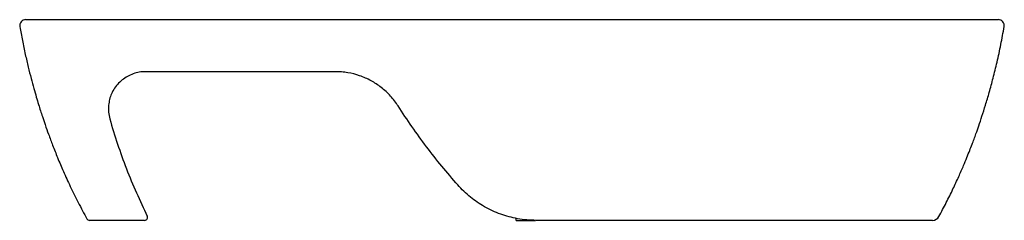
# Model space of a CAD drawing. Header units: millimetres. Extents: x 4659.41 to 4660.071, y 2940.598 to 2940.733.
import ezdxf

# ---------------------------------------------------------------- set-up
doc = ezdxf.new("R2010")
doc.units = ezdxf.units.MM
doc.layers.add('SANINDUSA', color=3, linetype='Continuous')

msp = doc.modelspace()

# ---------------------------------------------------------------- linework, layer by layer
at = {"layer": 'SANINDUSA'}
for p, q in [((4659.41043, 2940.72864), (4659.41043, 2940.72864)), ((4660.07099, 2940.72865), (4660.07099, 2940.72865)), ((4659.74341, 2940.59833), (4659.74341, 2940.59967)), ((4659.74341, 2940.59833), (4659.75647, 2940.59833)), ((4659.98951, 2940.59833), (4659.75686, 2940.59833))]:
    msp.add_line(p, q, dxfattribs=at)
for centre, radius, start, end in [((4659.41423, 2940.72933), 0.004, 90, 190.27191), ((4660.06719, 2940.72933), 0.004, 349.78583, 90), ((4659.45708, 2940.60028), 0.00195, 207.71505, 270.39129), ((4659.4941, 2940.60033), 0.002, 270, 26.35456), ((4660.02297, 2940.60329), 0.00495, 269.85438, 332.0316)]:
    msp.add_arc(centre, radius, start, end, dxfattribs=at)
for points, knots in [([(4659.41423, 2940.73333), (4659.4143, 2940.73333), (4659.41427, 2940.73333), (4659.41478, 2940.73333), (4659.41564, 2940.73333), (4659.41687, 2940.73333), (4659.41801, 2940.73333), (4659.41858, 2940.73333)], [0, 0, 0, 0, 0.164848, 0.373593, 0.582337, 0.791169, 1, 1, 1, 1]), ([(4659.41858, 2940.73333), (4659.41863, 2940.73333), (4659.41874, 2940.73333), (4659.41905, 2940.73333), (4659.41926, 2940.73333), (4659.42004, 2940.73333), (4659.42076, 2940.73333), (4659.42212, 2940.73333), (4659.42262, 2940.73333), (4659.42372, 2940.73333), (4659.42432, 2940.73333), (4659.42622, 2940.73333), (4659.42765, 2940.73333), (4659.42963, 2940.73333), (4659.43004, 2940.73333), (4659.43087, 2940.73333), (4659.4313, 2940.73333), (4659.4326, 2940.73333), (4659.43349, 2940.73333), (4659.43625, 2940.73333), (4659.4382, 2940.73333), (4659.44076, 2940.73333), (4659.44128, 2940.73333), (4659.44233, 2940.73333), (4659.44285, 2940.73333), (4659.44444, 2940.73333), (4659.4455, 2940.73333), (4659.44873, 2940.73333), (4659.45093, 2940.73333), (4659.45316, 2940.73333)], [0, 0, 0, 0, 0.0625, 0.0625, 0.125, 0.125, 0.25, 0.25, 0.3125, 0.3125, 0.375, 0.375, 0.5, 0.5, 0.53125, 0.53125, 0.5625, 0.5625, 0.625, 0.625, 0.75, 0.75, 0.78125, 0.78125, 0.8125, 0.8125, 0.875, 0.875, 1, 1, 1, 1]), ([(4659.45316, 2940.73333), (4659.47656, 2940.73333), (4659.52337, 2940.73333), (4659.59359, 2940.73333), (4659.66383, 2940.73333), (4659.7352, 2940.73333), (4659.8077, 2940.73333), (4659.88132, 2940.73333), (4659.95494, 2940.73333), (4660.00401, 2940.73333), (4660.02854, 2940.73333)], [0, 0, 0, 0, 0.122044, 0.244088, 0.366162, 0.488236, 0.61616, 0.744084, 0.872042, 1, 1, 1, 1]), ([(4660.02854, 2940.73333), (4660.03034, 2940.73333), (4660.03413, 2940.73333), (4660.03974, 2940.73333), (4660.0452, 2940.73333), (4660.05015, 2940.73333), (4660.05448, 2940.73333), (4660.05805, 2940.73333), (4660.06075, 2940.73333), (4660.06256, 2940.73333), (4660.06294, 2940.73333), (4660.06719, 2940.73333)], [0, 0, 0, 0, 0.1014739, 0.2137373, 0.3259919, 0.4379445, 0.5498924, 0.6624369, 0.774983, 0.8874882, 1, 1, 1, 1]), ([(4659.4103, 2940.72862), (4659.41086, 2940.72552), (4659.41199, 2940.71926), (4659.41391, 2940.7102), (4659.41588, 2940.70169), (4659.4178, 2940.69405), (4659.41962, 2940.68732), (4659.42129, 2940.68148), (4659.4228, 2940.67647), (4659.42415, 2940.67214), (4659.42558, 2940.66772), (4659.42738, 2940.6624), (4659.42965, 2940.65596), (4659.43243, 2940.64855), (4659.43574, 2940.6402), (4659.43967, 2940.63095), (4659.44428, 2940.62086), (4659.4495, 2940.61019), (4659.45339, 2940.603), (4659.45535, 2940.59938)], [0, 0, 0, 0, 0.068138, 0.137688, 0.201113, 0.258472, 0.309835, 0.354525, 0.393616, 0.427252, 0.459404, 0.502228, 0.552142, 0.609306, 0.673815, 0.745716, 0.825028, 0.911751, 1, 1, 1, 1]), ([(4660.02734, 2940.60096), (4660.02899, 2940.60404), (4660.03224, 2940.61013), (4660.03663, 2940.6191), (4660.0405, 2940.62748), (4660.04359, 2940.63457), (4660.04603, 2940.64044), (4660.04792, 2940.64519), (4660.04953, 2940.64936), (4660.05089, 2940.653), (4660.05237, 2940.65706), (4660.05418, 2940.66221), (4660.05633, 2940.66864), (4660.05869, 2940.67612), (4660.06121, 2940.68468), (4660.06382, 2940.69432), (4660.06644, 2940.70507), (4660.06896, 2940.71661), (4660.0704, 2940.72462), (4660.07112, 2940.72863)], [0, 0, 0, 0, 0.0755446, 0.1494701, 0.2158986, 0.2749584, 0.3170415, 0.3546997, 0.3881629, 0.4177761, 0.4481434, 0.4922432, 0.5434288, 0.6018927, 0.6677771, 0.7411944, 0.8222384, 0.9109907, 1, 1, 1, 1]), ([(4659.49476, 2940.69833), (4659.49367, 2940.69829), (4659.49119, 2940.6982), (4659.48735, 2940.69733), (4659.48342, 2940.69575), (4659.47976, 2940.69348), (4659.47655, 2940.69064), (4659.47384, 2940.68725), (4659.47183, 2940.68356), (4659.47045, 2940.67969), (4659.47007, 2940.67708), (4659.46988, 2940.67576)], [0, 0, 0, 0, 0.087497, 0.199508, 0.314894, 0.42896, 0.546466, 0.662605, 0.782214, 0.889799, 1, 1, 1, 1]), ([(4659.62215, 2940.69833), (4659.60092, 2940.69833), (4659.55845, 2940.69833), (4659.51599, 2940.69833), (4659.49476, 2940.69833)], [0, 0, 0, 0, 0.499991, 1, 1, 1, 1]), ([(4659.66427, 2940.67528), (4659.66349, 2940.67643), (4659.66194, 2940.67873), (4659.65922, 2940.68197), (4659.65622, 2940.68502), (4659.65196, 2940.68864), (4659.6473, 2940.6917), (4659.64236, 2940.69413), (4659.63722, 2940.69615), (4659.63184, 2940.69751), (4659.62636, 2940.69823), (4659.62355, 2940.6983), (4659.62215, 2940.69833)], [0, 0, 0, 0, 0.0842658, 0.1685301, 0.2553186, 0.3421057, 0.5042127, 0.587683, 0.6711528, 0.8331267, 0.9165633, 1, 1, 1, 1]), ([(4659.46988, 2940.67576), (4659.4698, 2940.67423), (4659.46964, 2940.67111), (4659.47035, 2940.66806), (4659.47071, 2940.66652)], [0, 0, 0, 0, 0.49178, 1, 1, 1, 1]), ([(4659.70429, 2940.62211), (4659.69699, 2940.63042), (4659.69, 2940.639), (4659.67666, 2940.65672), (4659.6703, 2940.66585), (4659.66427, 2940.67528)], [0, 0, 0, 0, 0.5, 0.5, 1, 1, 1, 1]), ([(4659.47071, 2940.66652), (4659.47394, 2940.65512), (4659.47767, 2940.64398), (4659.48399, 2940.62761), (4659.48621, 2940.62223), (4659.49088, 2940.61162), (4659.49333, 2940.60638), (4659.49589, 2940.60122)], [0, 0, 0, 0, 0.5, 0.5, 0.75, 0.75, 1, 1, 1, 1]), ([(4659.75686, 2940.59833), (4659.75478, 2940.59839), (4659.75061, 2940.59849), (4659.74454, 2940.59934), (4659.73868, 2940.60065), (4659.73305, 2940.60242), (4659.72754, 2940.60468), (4659.72227, 2940.60738), (4659.71732, 2940.61048), (4659.71267, 2940.61395), (4659.70827, 2940.6178), (4659.70561, 2940.62068), (4659.70429, 2940.62211)], [0, 0, 0, 0, 0.1035805, 0.2080969, 0.305751, 0.4034078, 0.5041702, 0.6049363, 0.7023227, 0.7997122, 0.8998548, 1, 1, 1, 1]), ([(4659.49, 2940.59833), (4659.48771, 2940.59833), (4659.48356, 2940.59833), (4659.4778, 2940.59833), (4659.4728, 2940.59833), (4659.46831, 2940.59833), (4659.46439, 2940.59833), (4659.4612, 2940.59833), (4659.45886, 2940.59833), (4659.45743, 2940.59833), (4659.45725, 2940.59833), (4659.45709, 2940.59833)], [0, 0, 0, 0, 0.13206, 0.239586, 0.347065, 0.453132, 0.559172, 0.66952, 0.779881, 0.889917, 1, 1, 1, 1]), ([(4659.4941, 2940.59833), (4659.49407, 2940.59833), (4659.49399, 2940.59833), (4659.49338, 2940.59833), (4659.4924, 2940.59833), (4659.49123, 2940.59833), (4659.49041, 2940.59833), (4659.49, 2940.59833)], [0, 0, 0, 0, 0.154367, 0.37927, 0.599407, 0.799349, 1, 1, 1, 1]), ([(4660.02296, 2940.59833), (4660.02271, 2940.59833), (4660.02252, 2940.59833), (4660.02108, 2940.59833), (4660.01894, 2940.59833), (4660.01587, 2940.59833), (4660.01186, 2940.59833), (4660.00699, 2940.59833), (4660.00143, 2940.59833), (4659.99554, 2940.59833), (4659.99152, 2940.59833), (4659.98951, 2940.59833)], [0, 0, 0, 0, 0.114515, 0.214432, 0.314321, 0.421454, 0.528598, 0.646721, 0.764919, 0.882422, 1, 1, 1, 1])]:
    msp.add_open_spline(points, degree=3, knots=knots, dxfattribs=at)

doc.saveas('drawing.dxf')
